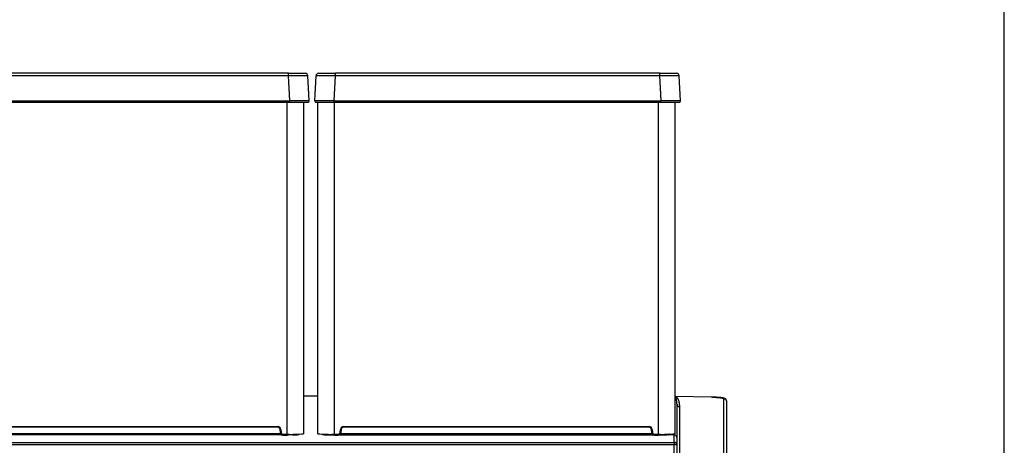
# Model space of a CAD drawing. Header units: millimetres. Extents: x 61 to 344, y 18 to 427.
# Tile 20 of 29: x 100 to 175, y 251 to 283. Entities that reach past the tile are written whole.
import ezdxf
from ezdxf.enums import TextEntityAlignment as Align

# ---------------------------------------------------------------- set-up
doc = ezdxf.new("R2010")
doc.units = ezdxf.units.MM
doc.layers.add('146338PRO-HÜLLEN', color=7, linetype='Continuous')
doc.layers.add('Standard', color=7, linetype='Continuous')
doc.styles.add('SEACAD_Arial', font='arial.ttf')
doc.dimstyles.new('ISO_(mm)', dxfattribs={"dimtxt": 3, "dimasz": 3, "dimexe": 1.5, "dimexo": 0, "dimgap": 0.75, "dimtad": 1, "dimlfac": 5, "dimtxsty": 'SEACAD_Arial', "dimblk1": '_SE_FILLED', "dimblk2": '_SE_FILLED', "dimsah": 1, "dimcen": 1.5, "dimadec": 0, "dimazin": 0, "dimtfac": 0.5, "dimtmove": 0, "dimatfit": 3, "dimfxl": 1, "dimarcsym": 0})

# ---------------------------------------------------------------- blocks, each defined once
blk = doc.blocks.new('SE')
at = {"layer": '146338PRO-HÜLLEN', "color": 7, "linetype": 'Continuous'}
for p, q in [((120.083, 279.1), (95.29, 279.1)), ((120.083, 278.911), (95.29, 278.911)), ((120.083, 279.1), (121.371, 279.1)), ((120.083, 278.911), (120.083, 279.1)), ((120.183, 277.006), (120.083, 278.911)), ((121.671, 277.006), (121.571, 278.911)), ((122.098, 277.006), (122.198, 278.911)), ((122.397, 279.1), (123.686, 279.1)), ((123.586, 277.006), (123.686, 278.911)), ((148.479, 279.1), (123.686, 279.1)), ((123.686, 278.911), (123.686, 279.1)), ((148.479, 278.911), (123.686, 278.911)), ((148.479, 279.1), (149.767, 279.1)), ((148.479, 278.911), (148.479, 279.1)), ((148.579, 277.006), (148.479, 278.911)), ((150.067, 277.006), (149.967, 278.911)), ((95.19, 277.006), (120.183, 277.006)), ((95.19, 276.9), (120.183, 276.9)), ((119.996, 251.516), (119.996, 276.9)), ((120.183, 276.9), (120.183, 277.006)), ((120.183, 276.9), (121.571, 276.9)), ((121.236, 276.9), (121.236, 251.558)), ((122.198, 276.9), (123.586, 276.9)), ((122.332, 276.9), (123.572, 276.9)), ((122.332, 251.558), (122.332, 276.9)), ((123.572, 276.9), (123.586, 276.9)), ((123.572, 276.9), (123.572, 251.516)), ((123.586, 277.006), (148.579, 277.006)), ((123.586, 276.9), (123.586, 277.006)), ((123.586, 276.9), (148.579, 276.9)), ((148.392, 251.516), (148.392, 276.9)), ((148.579, 276.9), (148.579, 277.006)), ((148.579, 276.9), (149.967, 276.9)), ((149.632, 276.9), (149.632, 251.558)), ((122.332, 254.426), (121.236, 254.426)), ((122.332, 254.426), (121.236, 254.426)), ((149.635, 254.409), (149.641, 254.409)), ((149.635, 254.409), (149.673, 254.405)), ((149.641, 254.409), (149.654, 254.408)), ((149.673, 254.405), (149.654, 254.407)), ((152.405, 254.354), (149.673, 254.405)), ((152.405, 254.354), (149.673, 254.405)), ((149.784, 253.832), (149.784, 251.266)), ((153.388, 248.339), (153.388, 254.267)), ((153.584, 254.067), (153.584, 248.139)), ((149.981, 253.633), (149.981, 248.394)), ((119.542, 251.479), (95.626, 251.479)), ((95.683, 251.576), (119.489, 251.576)), ((95.921, 252.116), (119.252, 252.116)), ((119.252, 252.056), (95.921, 252.056)), ((119.252, 252.056), (119.252, 252.116)), ((119.511, 251.879), (119.451, 251.873)), ((119.472, 251.638), (119.451, 251.873)), ((119.511, 251.879), (119.531, 251.644)), ((119.542, 251.479), (119.542, 251.504)), ((119.671, 251.516), (119.996, 251.516)), ((119.671, 251.516), (119.671, 251.456)), ((119.671, 251.456), (119.996, 251.456)), ((119.996, 251.516), (119.996, 251.456)), ((120.388, 251.476), (120.093, 251.484)), ((123.18, 251.476), (123.476, 251.484)), ((123.572, 251.516), (123.898, 251.516)), ((123.572, 251.456), (123.898, 251.456)), ((124.026, 251.504), (124.026, 251.479)), ((124.026, 251.479), (147.942, 251.479)), ((124.037, 251.644), (124.058, 251.879)), ((124.037, 251.644), (124.097, 251.638)), ((124.117, 251.873), (124.058, 251.879)), ((124.079, 251.576), (147.885, 251.576)), ((124.117, 251.873), (124.097, 251.638)), ((124.317, 252.116), (147.648, 252.116)), ((124.317, 252.116), (124.317, 252.056)), ((147.648, 252.056), (124.317, 252.056)), ((147.648, 252.056), (147.648, 252.116)), ((147.907, 251.879), (147.847, 251.873)), ((147.868, 251.638), (147.847, 251.873)), ((147.907, 251.879), (147.927, 251.644)), ((148.067, 251.516), (148.392, 251.516)), ((148.067, 251.516), (148.067, 251.456)), ((148.067, 251.456), (148.392, 251.456)), ((148.392, 251.516), (148.392, 251.456)), ((148.493, 251.484), (148.788, 251.476)), ((149.167, 251.482), (149.029, 251.477)), ((149.584, 251.472), (149.167, 251.482)), ((149.584, 250.891), (149.584, 251.472)), ((149.6, 251.471), (149.6, 251.549)), ((93.984, 250.891), (149.584, 250.891)), ((149.584, 250.716), (93.984, 250.716)), ((149.584, 250.891), (149.584, 250.716)), ((149.584, 213.597), (149.584, 250.716)), ((149.784, 251.266), (149.784, 250.691)), ((149.784, 250.691), (149.784, 213.572))]:
    blk.add_line(p, q, dxfattribs=at)
for centre, radius, start, end in [((120.827, 240.241), 38.677, 88.89781, 91.10219), ((121.371, 278.9), 0.2, 3, 90), ((122.397, 278.9), 0.2, 90, 177), ((122.942, 240.241), 38.677, 88.89781, 91.10219), ((149.223, 240.241), 38.677, 88.89781, 91.10219), ((149.767, 278.9), 0.2, 3, 90), ((121.571, 277), 0.1, 270, 3), ((122.198, 277), 0.1, 177, 270), ((149.967, 277), 0.1, 270, 3), ((149.601, 254.23), 0.184, 71.57269, 77.4091), ((149.984, 253.833), 0.2, 180.06879, 269.07093), ((150.077, 254.26), 2.33, 2.26372, 2.31492), ((153.385, 254.067), 0.2, 0.06824, 89.07148), ((119.252, 251.856), 0.26, 5.03442, 89.93221), ((119.252, 251.856), 0.2, 5.00548, 89.9394), ((119.321, 253.697), 2.064, 274.17143, 275.83686), ((119.671, 251.656), 0.2, 185.01375, 269.97486), ((119.557, 279.763), 28.285, 269.97036, 270.05312), ((120.292, 261.063), 9.552, 268.22488, 275.67219), ((119.557, 279.763), 28.285, 270.8973, 271.08567), ((120.503, 256.399), 4.924, 268.67311, 271.4703), ((120.559, 255.146), 3.67, 271.09788, 274.74779), ((120.866, 251.587), 0.0986, 218.52353, 267.632), ((123.275, 261.022), 9.511, 264.31184, 271.79092), ((122.702, 251.587), 0.0986, 272.4083, 321.46547), ((123.01, 255.147), 3.671, 265.25364, 268.90231), ((123.066, 256.4), 4.925, 268.53039, 271.32685), ((124.012, 279.763), 28.285, 268.91433, 269.10269), ((100.971, 251.464), 22.601, 359.97865, 0.13075), ((123.898, 251.656), 0.2, 270.02514, 354.98625), ((122.067, 251.485), 1.831, 359.07965, 0.95773), ((124.012, 279.763), 28.285, 269.94688, 270.02964), ((124.317, 251.856), 0.26, 90.06767, 174.96551), ((124.317, 251.856), 0.2, 90.06061, 174.99452), ((147.648, 251.856), 0.26, 5.03442, 89.93221), ((147.648, 251.856), 0.2, 5.00548, 89.9394), ((147.717, 253.697), 2.064, 274.17143, 275.83686), ((148.067, 251.656), 0.2, 185.01375, 269.97486), ((215.292, 251.527), 67.35, 180.02269, 180.0414), ((147.957, 279.763), 28.285, 269.97036, 270.04501), ((148.688, 261.063), 9.552, 268.22488, 275.67219), ((147.957, 279.763), 28.285, 270.88925, 271.08567), ((148.903, 256.399), 4.924, 268.67301, 271.47116), ((149.252, 251.571), 0.0891, 210.63172, 266.28781)]:
    blk.add_arc(centre, radius, start, end, dxfattribs=at)
for centre, major_axis, ratio, start_param, end_param in [((149.595, 254.226), (-0.056, -0.193), 0.935752, 2.944851, 3.152723), ((120.093, 251.584), (-0.0025, -0.1), 0.573456, 0.043626, 0.839207), ((123.476, 251.584), (0.0025, -0.1), 0.573456, 5.43455, 6.23956), ((148.493, 251.584), (-0.0025, -0.1), 0.573456, 0.043626, 0.848948), ((149.584, 251.271), (-0.141, 0.146), 0.975252, 3.933528, 5.503899), ((149.584, 250.691), (-0.2, 0), 0.999362, 3.141593, 4.712389), ((149.584, 250.691), (-0.2, 0), 0.121869, 3.141593, 4.712389)]:
    blk.add_ellipse(centre, major_axis=major_axis, ratio=ratio, start_param=start_param, end_param=end_param, dxfattribs=at)
for points in [[(121.671, 277.006), (121.671, 277.007), (121.349, 277.008), (120.573, 277.007), (120.183, 277.006)], [(123.586, 277.006), (123.196, 277.007), (122.42, 277.008), (122.098, 277.007), (122.098, 277.006)], [(150.067, 277.006), (150.067, 277.007), (149.745, 277.008), (148.969, 277.007), (148.579, 277.006)]]:
    blk.add_open_spline(points, degree=3, dxfattribs=at)
for points, degree, knots in [([(149.781, 253.941), (149.781, 253.944), (149.779, 253.967), (149.776, 254.008), (149.768, 254.078), (149.755, 254.156), (149.736, 254.231), (149.718, 254.285), (149.702, 254.323), (149.687, 254.35), (149.674, 254.369), (149.665, 254.382), (149.655, 254.392), (149.646, 254.401), (149.639, 254.406), (149.635, 254.409)], 3, [0.1884621, 0.1884621, 0.1884621, 0.1884621, 0.2060965, 0.3100488, 0.3998996, 0.5741694, 0.7146086, 0.7909195, 0.8559825, 0.9097989, 0.9338155, 0.9548429, 0.9728817, 0.9879334, 1, 1, 1, 1]), ([(149.673, 254.405), (149.705, 254.391), (149.736, 254.367), (149.767, 254.342), (149.795, 254.307), (149.852, 254.237), (149.894, 254.132), (149.936, 254.026), (149.958, 253.898), (149.981, 253.77), (149.981, 253.633)], 2, [0, 0, 0, 0.125, 0.125, 0.25, 0.25, 0.5, 0.5, 0.75, 0.75, 1, 1, 1]), ([(149.784, 253.832), (149.784, 253.848), (149.784, 253.877), (149.783, 253.913), (149.782, 253.933), (149.781, 253.941)], 3, [0, 0, 0, 0, 0.0817476, 0.1504464, 0.1884621, 0.1884621, 0.1884621, 0.1884621]), ([(153.388, 254.267), (153.388, 254.273), (153.369, 254.28), (153.35, 254.287), (153.313, 254.294), (153.276, 254.301), (153.223, 254.308), (153.169, 254.315), (153.101, 254.321), (153.033, 254.327), (152.952, 254.332), (152.872, 254.337), (152.782, 254.341), (152.693, 254.346), (152.598, 254.349), (152.503, 254.352), (152.405, 254.354)], 2, [0, 0, 0, 0.125, 0.125, 0.25, 0.25, 0.375, 0.375, 0.5, 0.5, 0.625, 0.625, 0.75, 0.75, 0.875, 0.875, 1, 1, 1]), ([(153.57, 254.14), (153.563, 254.152), (153.549, 254.173), (153.472, 254.206), (153.358, 254.237), (153.208, 254.265), (153.03, 254.291), (152.763, 254.32), (152.562, 254.333), (152.406, 254.342)], 3, [0, 0, 0, 0, 0.12973, 0.258399, 0.38589, 0.512108, 0.63691, 0.760072, 1, 1, 1, 1]), ([(119.531, 251.644), (119.534, 251.617), (119.545, 251.594), (119.557, 251.57), (119.576, 251.552), (119.596, 251.535), (119.62, 251.525), (119.645, 251.516), (119.671, 251.516)], 2, [0, 0, 0, 0.25, 0.25, 0.5, 0.5, 0.75, 0.75, 1, 1, 1]), ([(120.093, 251.484), (120.081, 251.485), (120.069, 251.495), (120.059, 251.514), (120.059, 251.515), (120.058, 251.516)], 3, [0, 0, 0, 0, 0.5, 0.5, 0.5258674, 0.5258674, 0.5258674, 0.5258674]), ([(120.388, 251.476), (120.403, 251.477), (120.418, 251.488), (120.43, 251.51), (120.432, 251.514), (120.434, 251.518)], 3, [0, 0, 0, 0, 0.5, 0.5, 0.6059889, 0.6059889, 0.6059889, 0.6059889]), ([(120.629, 251.477), (120.613, 251.478), (120.597, 251.488), (120.583, 251.511), (120.58, 251.516), (120.578, 251.521)], 3, [0, 0, 0, 0, 0.5, 0.5, 0.6262014, 0.6262014, 0.6262014, 0.6262014]), ([(120.837, 251.497), (120.837, 251.497), (120.837, 251.498), (120.833, 251.499), (120.827, 251.502), (120.819, 251.507), (120.809, 251.514), (120.801, 251.521), (120.797, 251.525), (120.796, 251.527)], 3, [0.4293312, 0.4293312, 0.4293312, 0.4293312, 0.4846025, 0.5426798, 0.5943431, 0.6416353, 0.687922, 0.7362044, 0.7562396, 0.7562396, 0.7562396, 0.7562396]), ([(120.838, 251.495), (120.854, 251.494), (120.863, 251.493), (120.873, 251.492), (120.873, 251.491), (120.873, 251.49), (120.862, 251.489)], 2, [0.2750539, 0.2750539, 0.2750539, 0.5000975, 0.5000975, 0.7501463, 0.7501463, 1, 1, 1]), ([(122.706, 251.489), (122.696, 251.49), (122.695, 251.491), (122.695, 251.492), (122.705, 251.493), (122.709, 251.494), (122.714, 251.494)], 2, [0.0002805, 0.0002805, 0.0002805, 0.25, 0.25, 0.5, 0.5, 0.5903335, 0.5903335, 0.5903335]), ([(122.772, 251.526), (122.767, 251.521), (122.758, 251.512), (122.743, 251.503), (122.731, 251.498), (122.72, 251.495), (122.715, 251.494), (122.714, 251.494), (122.714, 251.494)], 3, [0.2297283, 0.2297283, 0.2297283, 0.2297283, 0.3023273, 0.3555054, 0.4053968, 0.4538359, 0.5063549, 0.5519312, 0.5519312, 0.5519312, 0.5519312]), ([(122.991, 251.521), (122.989, 251.516), (122.986, 251.511), (122.971, 251.488), (122.956, 251.478), (122.94, 251.477)], 3, [0.3737756, 0.3737756, 0.3737756, 0.3737756, 0.5, 0.5, 1, 1, 1, 1]), ([(123.134, 251.518), (123.136, 251.514), (123.138, 251.51), (123.151, 251.488), (123.165, 251.477), (123.18, 251.476)], 3, [0.3939967, 0.3939967, 0.3939967, 0.3939967, 0.5, 0.5, 1, 1, 1, 1]), ([(123.51, 251.516), (123.51, 251.515), (123.509, 251.514), (123.5, 251.495), (123.488, 251.485), (123.476, 251.484)], 3, [0.4741301, 0.4741301, 0.4741301, 0.4741301, 0.5, 0.5, 1, 1, 1, 1]), ([(123.898, 251.516), (123.924, 251.516), (123.948, 251.525), (123.973, 251.535), (123.992, 251.552), (124.012, 251.57), (124.023, 251.594), (124.035, 251.617), (124.037, 251.644)], 2, [0, 0, 0, 0.25, 0.25, 0.5, 0.5, 0.75, 0.75, 1, 1, 1]), ([(147.927, 251.644), (147.93, 251.617), (147.941, 251.594), (147.953, 251.57), (147.972, 251.552), (147.992, 251.535), (148.016, 251.525), (148.041, 251.516), (148.067, 251.516)], 2, [0, 0, 0, 0.25, 0.25, 0.5, 0.5, 0.75, 0.75, 1, 1, 1]), ([(148.458, 251.516), (148.459, 251.515), (148.459, 251.514), (148.469, 251.495), (148.481, 251.485), (148.493, 251.484)], 3, [0.4728886, 0.4728886, 0.4728886, 0.4728886, 0.5, 0.5, 1, 1, 1, 1]), ([(148.834, 251.518), (148.832, 251.514), (148.83, 251.51), (148.817, 251.488), (148.803, 251.477), (148.788, 251.476)], 3, [0.3943817, 0.3943817, 0.3943817, 0.3943817, 0.5, 0.5, 1, 1, 1, 1]), ([(148.977, 251.521), (148.98, 251.516), (148.982, 251.511), (148.997, 251.488), (149.013, 251.477), (149.029, 251.477)], 3, [0.3722654, 0.3722654, 0.3722654, 0.3722654, 0.5, 0.5, 1, 1, 1, 1]), ([(149.102, 251.524), (149.106, 251.517), (149.111, 251.511), (149.135, 251.483), (149.167, 251.482)], 2, [0.3943426, 0.3943426, 0.3943426, 0.5, 0.5, 1, 1, 1]), ([(149.239, 251.487), (149.239, 251.487), (149.239, 251.487), (149.238, 251.487), (149.232, 251.488), (149.221, 251.492), (149.203, 251.502), (149.19, 251.515), (149.184, 251.524), (149.183, 251.526)], 3, [0.4810604, 0.4810604, 0.4810604, 0.4810604, 0.4825595, 0.5375699, 0.5742068, 0.6163521, 0.6998999, 0.7953183, 0.8213169, 0.8213169, 0.8213169, 0.8213169]), ([(149.241, 251.487), (149.245, 251.487), (149.248, 251.486), (149.258, 251.485), (149.257, 251.484), (149.257, 251.483), (149.247, 251.482)], 2, [0.4198354, 0.4198354, 0.4198354, 0.5, 0.5, 0.75, 0.75, 1, 1, 1])]:
    blk.add_open_spline(points, degree=degree, knots=knots, dxfattribs=at)
blk = doc.blocks.new('DMBLK5')
at = {"layer": 'Standard', "linetype": 'Continuous'}
for points in [[(90.144, 290.489), (87.144, 289.989), (90.144, 289.489)], [(171.824, 290.489), (171.824, 289.489), (174.824, 289.989)]]:
    blk.add_hatch(color=7, dxfattribs=at).paths.add_polyline_path(points)
at = {"layer": 'Standard', "color": 7, "linetype": 'Continuous'}
for p, q in [((87.144, 217.889), (87.144, 291.489)), ((174.824, 217.066), (174.824, 291.489)), ((87.144, 289.989), (174.824, 289.989))]:
    blk.add_line(p, q, dxfattribs=at)
at = {"layer": 'Standard', "color": 7, "linetype": 'Continuous', "style": 'SEACAD_Arial'}
blk.add_text('438,4', height=3, dxfattribs=at).set_placement((125.702, 293.739), align=Align.TOP_LEFT)
blk = doc.blocks.new('_SE_FILLED')
at = {"color": 0}
blk.add_line((0, 0), (-1, 0), dxfattribs=at)
blk.add_solid([(0, 0), (-1, -0.1665), (-1, 0.1665), (0, 0)], dxfattribs=at)

msp = doc.modelspace()

# ---------------------------------------------------------------- block references
at = {"layer": 'Standard'}
msp.add_blockref('SE', (0, 0), dxfattribs=at)

# ---------------------------------------------------------------- dimensions: what is measured, and where the dimension line sits
at = {"layer": 'Standard', "color": 7, "linetype": 'Continuous'}
dim = msp.add_linear_dim(base=(174.8243, 289.989), p1=(87.1443, 215.6889), p2=(174.8243, 215.1586), text='\\A1;<>', dimstyle='ISO_(mm)', dxfattribs=at)
dim.commit()
dim.dimension.update_dxf_attribs({"geometry": 'DMBLK5', "text_midpoint": (130.9843, 289.989), "dimtype": 160})

doc.saveas('drawing.dxf')
